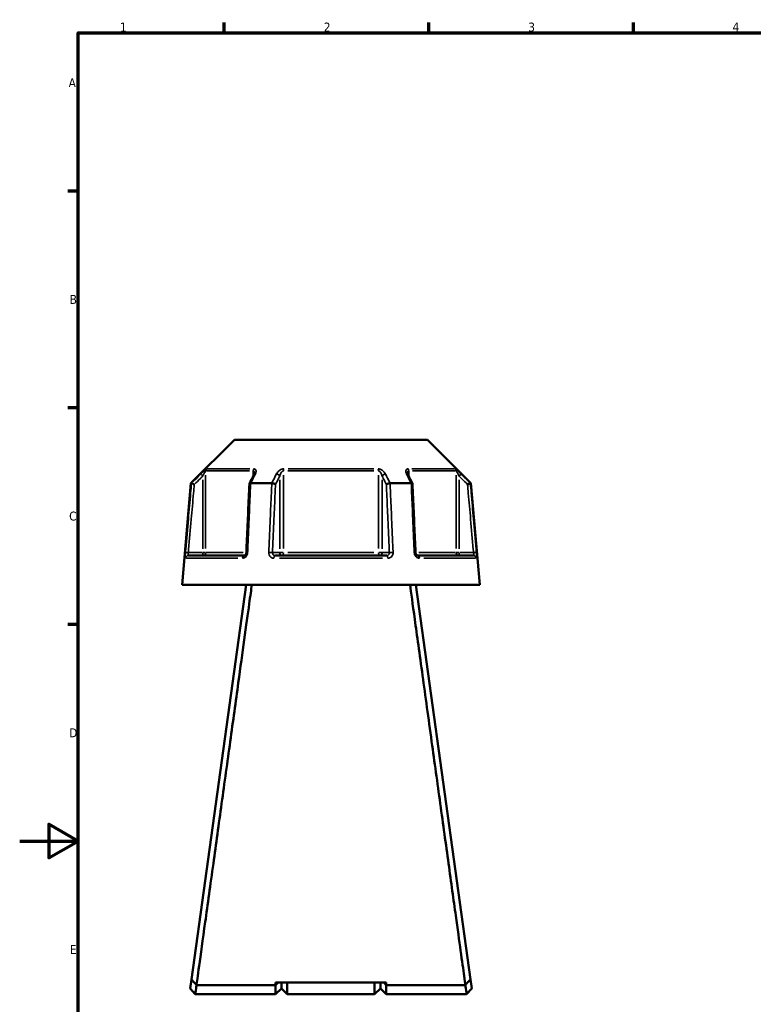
# Model space of a CAD drawing. Header units: millimetres. Extents: x 0 to 898, y 0 to 843.
# Tile 2 of 8: x 0 to 251, y 241 to 578. Entities that reach past the tile are written whole.
import ezdxf

# ---------------------------------------------------------------- set-up
doc = ezdxf.new("R2010")
doc.units = ezdxf.units.MM
for name, color, linetype, lineweight in [('Border (ANSI)', 7, 'Continuous', 70), ('Visible (ANSI)', 7, 'Continuous', 50), ('Visible Narrow (ANSI)', 7, 'Continuous', 35)]:
    doc.layers.add(name, color=color, linetype=linetype, lineweight=lineweight)
doc.styles.add('Note Text (ANSI)', font='tahoma.ttf')

# ---------------------------------------------------------------- blocks, each defined once
blk = doc.blocks.new('Borders Default Border')
at = {"layer": 'Border (ANSI)'}
for p, q in [((70.08, 574), (70.08, 577.45)), ((140.17, 574), (140.17, 577.45)), ((210.25, 574), (210.25, 577.45)), ((20, 519.75), (16.55, 519.75)), ((20, 445.5), (16.55, 445.5)), ((20, 371.25), (16.55, 371.25))]:
    blk.add_line(p, q, dxfattribs=at)
at = {"layer": 'Border (ANSI)', "flags": 128}
for points in [[(20, 20), (20, 574), (821, 574), (821, 20), (20, 20)], [(0, 297), (20, 297), (10, 302.77), (10, 291.23), (20, 297)]]:
    blk.add_lwpolyline(points, dxfattribs=at)
at = {"layer": 'Border (ANSI)', "char_height": 3.05, "attachment_point": 7, "style": 'Note Text (ANSI)'}
for s, insert in [('1', (34.35, 574.4)), ('2', (104.2, 574.4)), ('3', (174.26, 574.34)), ('4', (244.23, 574.4)), ('A', (16.78, 555.35)), ('B', (17.15, 481.1)), ('C', (16.95, 406.8)), ('D', (16.96, 332.6)), ('E', (17.21, 258.35))]:
    blk.add_mtext(s, dxfattribs=dict(at, insert=insert))

msp = doc.modelspace()

# ---------------------------------------------------------------- linework, layer by layer
at = {"layer": 'Visible (ANSI)'}
for p, q in [((73.594, 434.553), (58.682, 419.641)), ((73.594, 434.553), (139.682, 434.553)), ((139.682, 434.553), (154.594, 419.641)), ((58.682, 419.641), (55.638, 384.848)), ((58.682, 419.641), (58.863, 419.641)), ((79.147, 419.641), (86.354, 419.641)), ((126.922, 419.641), (134.129, 419.641)), ((154.413, 419.641), (154.594, 419.641)), ((154.594, 419.641), (157.638, 384.848)), ((57.809, 394.848), (76.941, 394.848)), ((87.506, 394.848), (125.77, 394.848)), ((136.335, 394.848), (155.467, 394.848)), ((55.638, 384.848), (157.638, 384.848)), ((77.538, 384.848), (58.837, 249.606)), ((154.439, 249.606), (135.738, 384.848)), ((60.078, 258.773), (60.078, 258.582)), ((60.078, 258.773), (60.104, 258.773)), ((153.172, 258.773), (153.198, 258.773)), ((153.198, 258.582), (153.198, 258.773)), ((58.837, 249.606), (58.412, 246.535)), ((60.138, 244.553), (58.412, 246.534)), ((60.575, 247.714), (60.575, 247.712)), ((87.663, 247.714), (60.586, 247.714)), ((125.613, 248.549), (87.663, 248.549)), ((88.536, 248.549), (87.663, 247.714)), ((87.663, 247.714), (87.663, 248.549)), ((87.663, 244.553), (87.663, 247.714)), ((89.663, 246.553), (87.663, 244.553)), ((89.663, 248.549), (89.663, 246.553)), ((89.663, 246.553), (89.663, 248.549)), ((89.663, 246.553), (91.663, 244.553)), ((91.663, 248.549), (91.663, 244.553)), ((121.613, 244.553), (121.613, 248.549)), ((123.613, 246.553), (121.613, 244.553)), ((123.613, 246.553), (123.613, 248.549)), ((123.613, 248.549), (123.613, 246.553)), ((123.613, 246.553), (125.613, 244.553)), ((125.613, 247.714), (124.74, 248.549)), ((125.613, 248.549), (125.613, 247.714)), ((125.613, 247.714), (125.613, 244.553)), ((152.69, 247.714), (125.613, 247.714)), ((152.701, 247.712), (152.701, 247.714)), ((154.864, 246.534), (153.138, 244.553)), ((154.864, 246.535), (154.439, 249.606)), ((60.138, 244.553), (87.663, 244.553)), ((91.663, 244.553), (121.613, 244.553)), ((125.613, 244.553), (153.138, 244.553))]:
    msp.add_line(p, q, dxfattribs=at)
for centre, major_axis, ratio, start_param, end_param in [((6029.038, -11106.957), (198.06, -16270.983), 0.5090062, 3.9187133, 3.9189776), ((-5738.254, -10954.932), (196.358, 16056.414), 0.5090475, 5.5058275, 5.5060953)]:
    msp.add_ellipse(centre, major_axis=major_axis, ratio=ratio, start_param=start_param, end_param=end_param, dxfattribs=at)
for points, knots in [([(80.391, 423.033), (80.391, 423.019), (80.39, 422.998), (80.384, 422.948), (80.378, 422.919), (80.363, 422.852), (80.353, 422.815), (80.327, 422.736), (80.311, 422.694), (80.274, 422.606), (80.253, 422.56), (80.229, 422.513)], [0.20265986, 0.20265986, 0.20265986, 0.20265986, 0.23121109, 0.23121109, 0.25976233, 0.25976233, 0.28831356, 0.28831356, 0.3168648, 0.3168648, 0.34541603, 0.34541603, 0.34541603, 0.34541603]), ([(133.047, 422.513), (133.023, 422.56), (133.002, 422.606), (132.965, 422.694), (132.949, 422.736), (132.923, 422.815), (132.913, 422.852), (132.898, 422.919), (132.892, 422.948), (132.886, 422.998), (132.885, 423.019), (132.885, 423.033)], [0, 0, 0, 0, 0.02855139, 0.02855139, 0.05710278, 0.05710278, 0.08565416, 0.08565416, 0.11420555, 0.11420555, 0.14275694, 0.14275694, 0.14275694, 0.14275694]), ([(59.826, 419.192), (59.824, 419.192), (59.823, 419.193), (59.703, 419.249), (59.585, 419.304), (59.364, 419.408), (59.262, 419.455), (59.086, 419.538), (59.012, 419.572), (58.907, 419.621), (58.875, 419.636), (58.865, 419.641)], [-0.15370455, -0.15370455, -0.15370455, -0.15370455, -0.15322931, -0.15322931, -0.11408808, -0.11408808, -0.07545666, -0.07545666, -0.03695806, -0.03695806, 0, 0, 0, 0]), ([(78.69, 419.418), (78.621, 417.849), (78.552, 416.281), (78.415, 413.144), (78.346, 411.576), (78.208, 408.439), (78.139, 406.871), (78.001, 403.734), (77.933, 402.165), (77.795, 399.029), (77.726, 397.46), (77.657, 395.892)], [0.5808567, 0.5808567, 0.5808567, 0.5808567, 1.0531875, 1.0531875, 1.5255183, 1.5255183, 1.9978491, 1.9978491, 2.4701799, 2.4701799, 2.9425106, 2.9425106, 2.9425106, 2.9425106]), ([(79.126, 419.641), (79.024, 419.636), (78.938, 419.621), (78.797, 419.572), (78.746, 419.538), (78.7, 419.472), (78.691, 419.446), (78.69, 419.418)], [-0.153586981, -0.153586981, -0.153586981, -0.153586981, -0.116542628, -0.116542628, -0.077954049, -0.077954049, -0.055255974, -0.055255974, -0.055255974, -0.055255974]), ([(87.649, 419.192), (87.648, 419.192), (87.647, 419.193), (87.587, 419.249), (87.508, 419.304), (87.32, 419.408), (87.212, 419.455), (86.978, 419.538), (86.854, 419.572), (86.608, 419.621), (86.489, 419.636), (86.378, 419.641)], [-0.15370455, -0.15370455, -0.15370455, -0.15370455, -0.15322942, -0.15322942, -0.11408813, -0.11408813, -0.07545688, -0.07545688, -0.03695812, -0.03695812, 0, 0, 0, 0]), ([(126.898, 419.641), (126.787, 419.636), (126.668, 419.621), (126.422, 419.572), (126.298, 419.538), (126.064, 419.455), (125.956, 419.408), (125.768, 419.304), (125.689, 419.249), (125.629, 419.193), (125.628, 419.192), (125.627, 419.192)], [-0.153587, -0.153587, -0.153587, -0.153587, -0.11654264, -0.11654264, -0.07795404, -0.07795404, -0.03923264, -0.03923264, 0, 0, 0.00047623, 0.00047623, 0.00047623, 0.00047623]), ([(134.586, 419.418), (134.585, 419.446), (134.576, 419.472), (134.53, 419.538), (134.479, 419.572), (134.338, 419.621), (134.252, 419.636), (134.15, 419.641)], [-0.098102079, -0.098102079, -0.098102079, -0.098102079, -0.075456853, -0.075456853, -0.03695811, -0.03695811, 0, 0, 0, 0]), ([(135.619, 395.892), (135.55, 397.46), (135.481, 399.029), (135.343, 402.165), (135.275, 403.734), (135.137, 406.871), (135.068, 408.439), (134.93, 411.576), (134.861, 413.144), (134.724, 416.281), (134.655, 417.849), (134.586, 419.418)], [1.2046153, 1.2046153, 1.2046153, 1.2046153, 1.6769461, 1.6769461, 2.1492769, 2.1492769, 2.6216077, 2.6216077, 3.0939384, 3.0939384, 3.5662692, 3.5662692, 3.5662692, 3.5662692]), ([(154.411, 419.641), (154.401, 419.636), (154.369, 419.621), (154.264, 419.572), (154.19, 419.538), (154.014, 419.455), (153.912, 419.408), (153.691, 419.304), (153.573, 419.249), (153.453, 419.193), (153.452, 419.192), (153.45, 419.192)], [-0.15358688, -0.15358688, -0.15358688, -0.15358688, -0.11654258, -0.11654258, -0.07795414, -0.07795414, -0.03923257, -0.03923257, 0, 0, 0.00047634, 0.00047634, 0.00047634, 0.00047634]), ([(77.657, 395.892), (77.653, 395.793), (77.638, 395.693), (77.589, 395.501), (77.555, 395.41), (77.473, 395.246), (77.426, 395.172), (77.325, 395.048), (77.271, 394.997), (77.164, 394.916), (77.112, 394.889), (77.017, 394.854), (76.976, 394.848), (76.941, 394.848)], [0, 0, 0, 0, 0.05067005, 0.05067005, 0.10084685, 0.10084685, 0.1507669, 0.1507669, 0.20138762, 0.20138762, 0.25586434, 0.25586434, 0.31481094, 0.31481094, 0.31481094, 0.31481094]), ([(136.335, 394.848), (136.298, 394.848), (136.253, 394.855), (136.146, 394.897), (136.083, 394.933), (135.963, 395.036), (135.908, 395.096), (135.808, 395.238), (135.763, 395.318), (135.69, 395.492), (135.662, 395.586), (135.63, 395.752), (135.622, 395.822), (135.619, 395.892)], [0, 0, 0, 0, 0.06296271, 0.06296271, 0.12592542, 0.12592542, 0.17893056, 0.17893056, 0.22915943, 0.22915943, 0.27910739, 0.27910739, 0.31481354, 0.31481354, 0.31481354, 0.31481354]), ([(60.575, 247.714), (60.687, 248.52), (60.999, 250.769), (62.006, 258.024), (62.715, 263.134), (64.385, 275.181), (65.33, 281.997), (67.254, 295.885), (68.214, 302.824), (69.192, 309.89), (69.68, 313.424), (70.173, 316.989), (71.157, 324.1), (71.647, 327.647), (72.613, 334.64), (73.089, 338.087), (74.017, 344.802), (74.468, 348.069), (75.638, 356.549), (76.324, 361.518), (77.596, 370.741), (78.17, 374.904), (79.009, 380.996), (79.313, 383.203), (79.54, 384.848)], [-3.0428641, -3.0428641, -3.0428641, -3.0428641, -2.6919897, -2.6919897, -2.3274628, -2.3274628, -1.9831922, -1.9831922, -1.6804056, -1.6804056, -1.6804056, -1.5290123, -1.5290123, -1.377619, -1.377619, -1.2262256, -1.2262256, -1.0748323, -1.0748323, -0.8174637, -0.8174637, -0.5396458, -0.5396458, -0.3163412, -0.3163412, -0.3163412, -0.3163412]), ([(133.736, 384.848), (134.096, 382.233), (134.654, 378.187), (136.109, 367.631), (137.013, 361.074), (138.99, 346.755), (140.049, 339.079), (142.112, 324.15), (143.107, 316.957), (144.084, 309.89), (144.573, 306.357), (145.058, 302.855), (146.007, 295.994), (146.472, 292.635), (147.373, 286.137), (147.808, 282.997), (148.637, 277.008), (149.032, 274.158), (150.033, 266.943), (150.591, 262.914), (151.573, 255.842), (151.978, 252.92), (152.483, 249.279), (152.631, 248.217), (152.701, 247.714)], [0.3163412, 0.3163412, 0.3163412, 0.3163412, 0.6713834, 0.6713834, 1.034028, 1.034028, 1.377619, 1.377619, 1.6804056, 1.6804056, 1.6804056, 1.8317989, 1.8317989, 1.9831922, 1.9831922, 2.1345855, 2.1345855, 2.2859788, 2.2859788, 2.5433475, 2.5433475, 2.8238073, 2.8238073, 3.0428641, 3.0428641, 3.0428641, 3.0428641]), ([(60.575, 247.712), (60.286, 248.027), (59.998, 248.341), (59.419, 248.972), (59.126, 249.291), (58.837, 249.606)], [-0.27673594, -0.27673594, -0.27673594, -0.27673594, -0.13961805, -0.13961805, 0, 0, 0, 0]), ([(60.138, 244.554), (60.138, 244.553), (60.141, 244.577), (60.177, 244.829), (60.27, 245.475), (60.464, 246.85), (60.522, 247.262), (60.586, 247.714)], [3.14159265, 3.14159265, 3.14159265, 3.14159265, 3.27099092, 3.27099092, 3.82182892, 3.82182892, 4.02140663, 4.02140663, 4.02140663, 4.02140663]), ([(152.69, 247.714), (152.754, 247.262), (152.812, 246.85), (153.006, 245.475), (153.099, 244.829), (153.135, 244.577), (153.138, 244.553), (153.138, 244.554)], [-4.02140663, -4.02140663, -4.02140663, -4.02140663, -3.82182892, -3.82182892, -3.27099092, -3.27099092, -3.14159265, -3.14159265, -3.14159265, -3.14159265]), ([(154.439, 249.606), (154.153, 249.294), (153.863, 248.979), (153.285, 248.348), (152.993, 248.03), (152.701, 247.712)], [-0.27669932, -0.27669932, -0.27669932, -0.27669932, -0.13854961, -0.13854961, 0, 0, 0, 0])]:
    msp.add_open_spline(points, degree=3, knots=knots, dxfattribs=at)
for points in [[(58.863, 419.641), (58.864, 419.641), (58.864, 419.641), (58.865, 419.641)], [(79.126, 419.641), (79.133, 419.641), (79.14, 419.641), (79.147, 419.641)], [(86.354, 419.641), (86.362, 419.641), (86.37, 419.641), (86.378, 419.641)], [(126.898, 419.641), (126.906, 419.641), (126.914, 419.641), (126.922, 419.641)], [(134.129, 419.641), (134.136, 419.641), (134.143, 419.641), (134.15, 419.641)], [(154.411, 419.641), (154.412, 419.641), (154.412, 419.641), (154.413, 419.641)], [(60.586, 247.714), (60.582, 247.713), (60.579, 247.713), (60.575, 247.712)], [(152.701, 247.712), (152.697, 247.713), (152.694, 247.713), (152.69, 247.714)]]:
    msp.add_open_spline(points, degree=3, dxfattribs=at)
at = {"layer": 'Visible Narrow (ANSI)'}
for p, q in [((62.011, 422.765), (62.656, 422.117)), ((63.7, 397.247), (63.7, 422.434)), ((78.707, 423.833), (63.962, 423.833)), ((64.25, 424.54), (78.895, 424.54)), ((80.005, 423.745), (80.005, 422.155)), ((90.333, 397.247), (90.333, 422.434)), ((121.383, 423.833), (91.893, 423.833)), ((91.993, 424.54), (121.283, 424.54)), ((122.943, 422.434), (122.943, 397.247)), ((133.271, 422.155), (133.271, 423.745)), ((134.381, 424.54), (149.026, 424.54)), ((149.314, 423.833), (134.569, 423.833)), ((149.576, 422.434), (149.576, 397.247)), ((150.62, 422.117), (151.265, 422.765)), ((62.71, 420.753), (62.71, 397.159)), ((89.09, 420.753), (89.09, 397.159)), ((124.186, 397.159), (124.186, 420.753)), ((150.566, 397.159), (150.566, 420.753)), ((57.702, 395.854), (56.792, 395.934)), ((62.463, 395.848), (58.023, 395.848)), ((62.71, 395.77), (62.71, 394.851)), ((63.688, 395.848), (62.781, 395.848)), ((63.935, 395.848), (76.544, 395.848)), ((88.967, 395.848), (86.747, 395.848)), ((90.265, 395.848), (89.128, 395.848)), ((91.893, 395.848), (121.383, 395.848)), ((124.148, 395.848), (123.011, 395.848)), ((126.529, 395.848), (124.309, 395.848)), ((136.732, 395.848), (149.341, 395.848)), ((150.495, 395.848), (149.588, 395.848)), ((150.566, 394.851), (150.566, 395.77)), ((155.253, 395.848), (150.813, 395.848)), ((156.484, 395.934), (155.574, 395.854)), ((74.765, 393.935), (57.108, 393.935)), ((124.295, 393.935), (88.981, 393.935)), ((156.168, 393.935), (138.511, 393.935))]:
    msp.add_line(p, q, dxfattribs=at)
for centre, major_axis, ratio, start_param, end_param in [((64.69, 423.833), (0, -1), 0.9904959, 3.9662607, 4.6731191), ((80.62, 423.833), (0, 1), 0.6143631, 0.8246681, 1.5315264), ((81.123, 422.064), (-0.894, 0.449), 0.6136988, 5.5048942, 6.2422226), ((88.224, 422.064), (-0.894, 0.449), 0.6136988, 3.9026286, 5.2571626), ((90.709, 423.833), (0, -1), 0.3761328, 3.9662607, 4.6731191), ((122.567, 423.833), (0, 1), 0.3761328, 4.7516589, 5.4585172), ((125.052, 422.064), (-0.894, -0.449), 0.6136988, 4.1676154, 5.5221494), ((132.153, 422.064), (0.894, 0.449), 0.6136988, 0.0409627, 0.7782911), ((132.656, 423.833), (0, -1), 0.6143631, 1.6100662, 2.3169246), ((148.585, 423.833), (0, 1), 0.9904959, 4.7516589, 5.4585172), ((57.809, 393.848), (0, 1), 0.992287, 0.0741765, 1.4093534), ((62.71, 395.848), (0, -1), 0.9904959, 0.0785398, 1.4922565), ((76.941, 393.848), (0, 1), 0.6034974, 0.0741765, 1.4093534), ((78.656, 395.848), (-0.999, 0.044), 0.0757423, 5.369153, 6.2350783), ((85.758, 395.848), (0.999, -0.044), 0.0757423, 0.5996329, 1.9382948), ((87.506, 393.848), (0, 1), 0.3887896, 0.0741765, 1.4093534), ((89.957, 395.848), (0, -1), 0.8660254, 4.7909288, 6.2046455), ((89.957, 395.848), (0, -1), 0.3761328, 0.0785398, 1.4922565), ((123.319, 395.848), (0, -1), 0.3761328, 4.7909288, 6.2046455), ((123.319, 395.848), (0, -1), 0.8660254, 0.0785398, 1.4922565), ((125.77, 393.848), (0, 1), 0.3887896, 4.8738319, 6.2090088), ((127.518, 395.848), (0.999, 0.044), 0.0757423, 1.2032978, 2.5419597), ((134.62, 395.848), (0.999, 0.044), 0.0757423, 0.048107, 0.9140323), ((136.335, 393.848), (0, 1), 0.6034974, 4.8738319, 6.2090088), ((150.566, 395.848), (0, -1), 0.9904959, 4.7909288, 6.2046455), ((155.467, 393.848), (0, 1), 0.992287, 4.8738319, 6.2090088)]:
    msp.add_ellipse(centre, major_axis=major_axis, ratio=ratio, start_param=start_param, end_param=end_param, dxfattribs=at)
for points, knots in [([(62.005, 422.771), (61.751, 422.518), (61.497, 422.265), (61.243, 422.012), (60.45, 421.222), (59.656, 420.432), (58.863, 419.641)], [-0.97913562, -0.97913562, -0.97913562, -0.97913562, -0.87161029, -0.87161029, -0.87161029, -0.53566676, -0.53566676, -0.53566676, -0.53566676]), ([(59.826, 419.192), (60.533, 419.896), (61.24, 420.601), (61.948, 421.305), (62.202, 421.558), (62.456, 421.811), (62.71, 422.064)], [0.57213313, 0.57213313, 0.57213313, 0.57213313, 0.87161029, 0.87161029, 0.87161029, 0.97913562, 0.97913562, 0.97913562, 0.97913562]), ([(63.99, 424.54), (63.958, 424.54), (63.885, 424.497), (63.554, 424.247), (63.198, 423.923), (62.563, 423.321), (62.283, 423.047), (62.005, 422.771)], [-0.34541645, -0.34541645, -0.34541645, -0.34541645, -0.27620858, -0.27620858, -0.11734182, -0.11734182, 0, 0, 0, 0]), ([(62.71, 422.064), (62.848, 422.34), (62.988, 422.614), (63.305, 423.216), (63.483, 423.54), (63.648, 423.79), (63.684, 423.833), (63.7, 423.833)], [0, 0, 0, 0, 0.11734182, 0.11734182, 0.27620858, 0.27620858, 0.34541645, 0.34541645, 0.34541645, 0.34541645]), ([(79.147, 419.641), (79.542, 420.432), (79.938, 421.222), (80.334, 422.012), (80.461, 422.265), (80.587, 422.518), (80.714, 422.771)], [-2.35712517, -2.35712517, -2.35712517, -2.35712517, -2.02121698, -2.02121698, -2.02121698, -1.91365631, -1.91365631, -1.91365631, -1.91365631]), ([(80.005, 423.833), (80.039, 423.833), (80.072, 423.827), (80.15, 423.797), (80.192, 423.765), (80.276, 423.661), (80.312, 423.581), (80.362, 423.404), (80.377, 423.308), (80.389, 423.15), (80.391, 423.092), (80.391, 423.033)], [0, 0, 0, 0, 0.02585168, 0.02585168, 0.06721438, 0.06721438, 0.12288915, 0.12288915, 0.17445287, 0.17445287, 0.20265986, 0.20265986, 0.20265986, 0.20265986]), ([(80.714, 422.771), (80.825, 422.992), (80.904, 423.212), (80.98, 423.594), (80.988, 423.761), (80.946, 424.015), (80.915, 424.111), (80.812, 424.288), (80.737, 424.368), (80.566, 424.472), (80.479, 424.505), (80.32, 424.534), (80.254, 424.54), (80.185, 424.54)], [-0.34541603, -0.34541603, -0.34541603, -0.34541603, -0.25141662, -0.25141662, -0.17445287, -0.17445287, -0.12288915, -0.12288915, -0.06721438, -0.06721438, -0.02585168, -0.02585168, 0, 0, 0, 0]), ([(87.929, 422.771), (87.802, 422.518), (87.675, 422.265), (87.547, 422.012), (87.15, 421.222), (86.752, 420.432), (86.354, 419.641)], [-2.96869195, -2.96869195, -2.96869195, -2.96869195, -2.86116982, -2.86116982, -2.86116982, -2.52522309, -2.52522309, -2.52522309, -2.52522309]), ([(87.649, 419.192), (88.002, 419.896), (88.356, 420.601), (88.71, 421.305), (88.837, 421.558), (88.963, 421.811), (89.09, 422.064)], [2.56168947, 2.56168947, 2.56168947, 2.56168947, 2.86116982, 2.86116982, 2.86116982, 2.96869195, 2.96869195, 2.96869195, 2.96869195]), ([(90.443, 424.54), (90.241, 424.54), (90.026, 424.503), (89.294, 424.268), (88.84, 423.934), (88.259, 423.321), (88.068, 423.047), (87.929, 422.771)], [-0.34541684, -0.34541684, -0.34541684, -0.34541684, -0.28109054, -0.28109054, -0.11734182, -0.11734182, 0, 0, 0, 0]), ([(89.09, 422.064), (89.16, 422.34), (89.254, 422.614), (89.543, 423.227), (89.767, 423.561), (90.128, 423.796), (90.233, 423.833), (90.333, 423.833)], [0, 0, 0, 0, 0.11734182, 0.11734182, 0.28109054, 0.28109054, 0.34541684, 0.34541684, 0.34541684, 0.34541684]), ([(125.347, 422.771), (125.235, 422.992), (125.091, 423.212), (124.767, 423.595), (124.599, 423.761), (124.28, 424.015), (124.142, 424.111), (123.834, 424.288), (123.662, 424.368), (123.352, 424.472), (123.216, 424.505), (122.998, 424.534), (122.914, 424.54), (122.833, 424.54)], [-0.345416, -0.345416, -0.345416, -0.345416, -0.25131567, -0.25131567, -0.17440412, -0.17440412, -0.12292214, -0.12292214, -0.06721438, -0.06721438, -0.02585168, -0.02585168, 0, 0, 0, 0]), ([(122.943, 423.833), (122.983, 423.833), (123.024, 423.827), (123.132, 423.797), (123.199, 423.765), (123.352, 423.661), (123.436, 423.581), (123.588, 423.404), (123.657, 423.308), (123.814, 423.054), (123.898, 422.888), (124.058, 422.505), (124.13, 422.285), (124.186, 422.064)], [0, 0, 0, 0, 0.02585168, 0.02585168, 0.06721438, 0.06721438, 0.12292214, 0.12292214, 0.17440412, 0.17440412, 0.25131567, 0.25131567, 0.345416, 0.345416, 0.345416, 0.345416]), ([(124.186, 422.064), (124.313, 421.811), (124.439, 421.558), (124.566, 421.305), (124.92, 420.601), (125.274, 419.896), (125.627, 419.192)], [1.91365631, 1.91365631, 1.91365631, 1.91365631, 2.02117844, 2.02117844, 2.02117844, 2.3206588, 2.3206588, 2.3206588, 2.3206588]), ([(126.922, 419.641), (126.524, 420.432), (126.126, 421.222), (125.729, 422.012), (125.601, 422.265), (125.474, 422.518), (125.347, 422.771)], [-2.35712517, -2.35712517, -2.35712517, -2.35712517, -2.02117844, -2.02117844, -2.02117844, -1.91365631, -1.91365631, -1.91365631, -1.91365631]), ([(133.091, 424.54), (132.923, 424.54), (132.777, 424.505), (132.358, 424.275), (132.269, 423.938), (132.334, 423.321), (132.424, 423.047), (132.562, 422.771)], [-0.34541683, -0.34541683, -0.34541683, -0.34541683, -0.28278882, -0.28278882, -0.11734182, -0.11734182, 0, 0, 0, 0]), ([(132.562, 422.771), (132.689, 422.518), (132.815, 422.265), (132.942, 422.012), (133.338, 421.222), (133.734, 420.432), (134.129, 419.641)], [-2.73759944, -2.73759944, -2.73759944, -2.73759944, -2.63004523, -2.63004523, -2.63004523, -2.29413059, -2.29413059, -2.29413059, -2.29413059]), ([(132.885, 423.034), (132.885, 423.33), (132.934, 423.594), (133.117, 423.798), (133.188, 423.833), (133.271, 423.833)], [0.14275694, 0.14275694, 0.14275694, 0.14275694, 0.28278882, 0.28278882, 0.34541683, 0.34541683, 0.34541683, 0.34541683]), ([(151.271, 422.771), (151.047, 422.993), (150.822, 423.214), (150.423, 423.598), (150.247, 423.763), (149.971, 424.016), (149.865, 424.111), (149.66, 424.288), (149.563, 424.368), (149.424, 424.472), (149.375, 424.505), (149.316, 424.534), (149.298, 424.54), (149.286, 424.54)], [-0.34541583, -0.34541583, -0.34541583, -0.34541583, -0.25081718, -0.25081718, -0.17415567, -0.17415567, -0.12305037, -0.12305037, -0.06721438, -0.06721438, -0.02585168, -0.02585168, 0, 0, 0, 0]), ([(149.576, 423.833), (149.582, 423.833), (149.591, 423.827), (149.62, 423.797), (149.644, 423.765), (149.714, 423.661), (149.762, 423.581), (149.864, 423.404), (149.917, 423.309), (150.055, 423.056), (150.143, 422.89), (150.342, 422.507), (150.455, 422.286), (150.566, 422.064)], [0, 0, 0, 0, 0.02585168, 0.02585168, 0.06721438, 0.06721438, 0.12305037, 0.12305037, 0.17415567, 0.17415567, 0.25081718, 0.25081718, 0.34541583, 0.34541583, 0.34541583, 0.34541583]), ([(150.566, 422.064), (150.82, 421.811), (151.074, 421.558), (151.328, 421.305), (152.036, 420.601), (152.743, 419.896), (153.45, 419.192)], [1.91365631, 1.91365631, 1.91365631, 1.91365631, 2.02117518, 2.02117518, 2.02117518, 2.3206588, 2.3206588, 2.3206588, 2.3206588]), ([(154.413, 419.641), (153.62, 420.432), (152.826, 421.222), (152.033, 422.012), (151.779, 422.265), (151.525, 422.518), (151.271, 422.771)], [-2.35712516, -2.35712516, -2.35712516, -2.35712516, -2.02117518, -2.02117518, -2.02117518, -1.91365631, -1.91365631, -1.91365631, -1.91365631]), ([(58.865, 419.641), (58.768, 418.532), (58.67, 417.424), (58.312, 413.338), (58.05, 410.361), (57.789, 407.383), (57.486, 403.934), (57.183, 400.484), (56.848, 396.667), (56.815, 396.301), (56.783, 395.935)], [-3.5843211, -3.5843211, -3.5843211, -3.5843211, -3.2504903, -3.2504903, -2.3538546, -2.3538546, -2.3538546, -1.3148852, -1.3148852, -1.2046153, -1.2046153, -1.2046153, -1.2046153]), ([(57.776, 395.848), (57.808, 396.214), (57.84, 396.58), (58.175, 400.396), (58.478, 403.846), (58.781, 407.296), (59.043, 410.274), (59.304, 413.251), (59.652, 417.216), (59.739, 418.204), (59.826, 419.192)], [1.2046153, 1.2046153, 1.2046153, 1.2046153, 1.3148852, 1.3148852, 2.3538546, 2.3538546, 2.3538546, 3.2504903, 3.2504903, 3.5479736, 3.5479736, 3.5479736, 3.5479736]), ([(78.088, 395.935), (78.104, 396.301), (78.12, 396.667), (78.287, 400.484), (78.438, 403.934), (78.589, 407.383), (78.719, 410.361), (78.85, 413.338), (79.028, 417.424), (79.077, 418.532), (79.126, 419.641)], [-2.9425106, -2.9425106, -2.9425106, -2.9425106, -2.8322407, -2.8322407, -1.7932713, -1.7932713, -1.7932713, -0.8966357, -0.8966357, -0.5628049, -0.5628049, -0.5628049, -0.5628049]), ([(86.378, 419.641), (86.329, 418.532), (86.28, 417.424), (86.1, 413.338), (85.969, 410.361), (85.838, 407.383), (85.686, 403.934), (85.534, 400.484), (85.366, 396.667), (85.35, 396.301), (85.333, 395.935)], [-3.5843211, -3.5843211, -3.5843211, -3.5843211, -3.2504903, -3.2504903, -2.3538546, -2.3538546, -2.3538546, -1.3148852, -1.3148852, -1.2046153, -1.2046153, -1.2046153, -1.2046153]), ([(86.624, 395.848), (86.64, 396.214), (86.656, 396.58), (86.823, 400.396), (86.975, 403.846), (87.126, 407.296), (87.257, 410.274), (87.388, 413.251), (87.562, 417.216), (87.605, 418.204), (87.649, 419.192)], [1.2046153, 1.2046153, 1.2046153, 1.2046153, 1.3148852, 1.3148852, 2.3538546, 2.3538546, 2.3538546, 3.2504903, 3.2504903, 3.5479736, 3.5479736, 3.5479736, 3.5479736]), ([(125.627, 419.192), (125.671, 418.204), (125.714, 417.216), (125.888, 413.251), (126.019, 410.274), (126.15, 407.296), (126.301, 403.846), (126.453, 400.396), (126.62, 396.58), (126.636, 396.214), (126.652, 395.848)], [0.5991524, 0.5991524, 0.5991524, 0.5991524, 0.8966357, 0.8966357, 1.7932713, 1.7932713, 1.7932713, 2.8322407, 2.8322407, 2.9425106, 2.9425106, 2.9425106, 2.9425106]), ([(127.943, 395.935), (127.926, 396.301), (127.91, 396.667), (127.742, 400.484), (127.59, 403.934), (127.438, 407.383), (127.307, 410.361), (127.176, 413.338), (126.996, 417.424), (126.947, 418.532), (126.898, 419.641)], [-2.9425106, -2.9425106, -2.9425106, -2.9425106, -2.8322407, -2.8322407, -1.7932713, -1.7932713, -1.7932713, -0.8966357, -0.8966357, -0.5628049, -0.5628049, -0.5628049, -0.5628049]), ([(134.15, 419.641), (134.199, 418.532), (134.248, 417.424), (134.426, 413.338), (134.557, 410.361), (134.687, 407.383), (134.838, 403.934), (134.989, 400.484), (135.156, 396.667), (135.172, 396.301), (135.188, 395.935)], [-3.5843211, -3.5843211, -3.5843211, -3.5843211, -3.2504903, -3.2504903, -2.3538546, -2.3538546, -2.3538546, -1.3148852, -1.3148852, -1.2046153, -1.2046153, -1.2046153, -1.2046153]), ([(153.45, 419.192), (153.537, 418.204), (153.624, 417.216), (153.972, 413.251), (154.233, 410.274), (154.495, 407.296), (154.798, 403.846), (155.101, 400.396), (155.436, 396.58), (155.468, 396.214), (155.5, 395.848)], [0.5991524, 0.5991524, 0.5991524, 0.5991524, 0.8966357, 0.8966357, 1.7932713, 1.7932713, 1.7932713, 2.8322407, 2.8322407, 2.9425106, 2.9425106, 2.9425106, 2.9425106]), ([(156.493, 395.935), (156.461, 396.301), (156.428, 396.667), (156.093, 400.484), (155.79, 403.934), (155.487, 407.383), (155.226, 410.361), (154.964, 413.338), (154.606, 417.424), (154.508, 418.532), (154.411, 419.641)], [-2.9425106, -2.9425106, -2.9425106, -2.9425106, -2.8322407, -2.8322407, -1.7932713, -1.7932713, -1.7932713, -0.8966357, -0.8966357, -0.5628049, -0.5628049, -0.5628049, -0.5628049]), ([(56.783, 395.935), (56.742, 395.464), (56.715, 394.994), (56.711, 394.365), (56.724, 394.159), (56.769, 393.972), (56.792, 393.935), (56.82, 393.935)], [-0.31481287, -0.31481287, -0.31481287, -0.31481287, -0.1729885, -0.1729885, -0.06653404, -0.06653404, 0, 0, 0, 0]), ([(57.809, 394.848), (57.781, 394.848), (57.758, 394.866), (57.714, 394.96), (57.702, 395.063), (57.707, 395.377), (57.735, 395.612), (57.776, 395.848)], [0, 0, 0, 0, 0.06653404, 0.06653404, 0.1729885, 0.1729885, 0.31481287, 0.31481287, 0.31481287, 0.31481287]), ([(76.339, 393.935), (76.687, 393.935), (77.046, 394.075), (77.534, 394.495), (77.7, 394.706), (77.921, 395.131), (77.993, 395.332), (78.065, 395.67), (78.082, 395.803), (78.088, 395.935)], [-0.31481094, -0.31481094, -0.31481094, -0.31481094, -0.18655676, -0.18655676, -0.10364264, -0.10364264, -0.03986256, -0.03986256, 0, 0, 0, 0]), ([(85.333, 395.935), (85.321, 395.646), (85.367, 395.357), (85.587, 394.788), (85.78, 394.519), (86.215, 394.167), (86.435, 394.055), (86.815, 393.955), (86.966, 393.935), (87.119, 393.935)], [-0.31481397, -0.31481397, -0.31481397, -0.31481397, -0.2278058, -0.2278058, -0.12655878, -0.12655878, -0.04867645, -0.04867645, 0, 0, 0, 0]), ([(87.506, 394.848), (87.426, 394.848), (87.348, 394.858), (87.152, 394.908), (87.041, 394.964), (86.823, 395.14), (86.729, 395.274), (86.628, 395.559), (86.611, 395.704), (86.624, 395.848)], [0, 0, 0, 0, 0.04867645, 0.04867645, 0.12655878, 0.12655878, 0.2278058, 0.2278058, 0.31481397, 0.31481397, 0.31481397, 0.31481397]), ([(126.652, 395.848), (126.658, 395.782), (126.658, 395.716), (126.64, 395.547), (126.613, 395.446), (126.517, 395.234), (126.437, 395.128), (126.182, 394.918), (125.98, 394.848), (125.77, 394.848)], [0, 0, 0, 0, 0.03982627, 0.03982627, 0.1035483, 0.1035483, 0.18638694, 0.18638694, 0.31481104, 0.31481104, 0.31481104, 0.31481104]), ([(126.157, 393.935), (126.56, 393.935), (126.954, 394.075), (127.463, 394.496), (127.628, 394.707), (127.833, 395.132), (127.894, 395.333), (127.942, 395.671), (127.948, 395.803), (127.943, 395.935)], [-0.31481104, -0.31481104, -0.31481104, -0.31481104, -0.18638694, -0.18638694, -0.1035483, -0.1035483, -0.03982627, -0.03982627, 0, 0, 0, 0]), ([(135.188, 395.935), (135.193, 395.829), (135.205, 395.723), (135.297, 395.205), (135.483, 394.814), (135.944, 394.291), (136.188, 394.12), (136.606, 393.965), (136.773, 393.935), (136.937, 393.935)], [-0.31481354, -0.31481354, -0.31481354, -0.31481354, -0.28284699, -0.28284699, -0.15713721, -0.15713721, -0.06043739, -0.06043739, 0, 0, 0, 0]), ([(155.5, 395.848), (155.512, 395.782), (155.522, 395.717), (155.546, 395.549), (155.557, 395.449), (155.573, 395.237), (155.575, 395.132), (155.558, 394.942), (155.532, 394.874), (155.485, 394.85), (155.477, 394.848), (155.467, 394.848)], [0, 0, 0, 0, 0.03957477, 0.03957477, 0.1028944, 0.1028944, 0.18520991, 0.18520991, 0.29222008, 0.29222008, 0.31481112, 0.31481112, 0.31481112, 0.31481112]), ([(156.456, 393.935), (156.465, 393.935), (156.474, 393.939), (156.522, 393.987), (156.548, 394.123), (156.566, 394.503), (156.565, 394.714), (156.55, 395.137), (156.538, 395.337), (156.515, 395.672), (156.504, 395.804), (156.493, 395.935)], [-0.31481112, -0.31481112, -0.31481112, -0.31481112, -0.29222008, -0.29222008, -0.18520991, -0.18520991, -0.1028944, -0.1028944, -0.03957477, -0.03957477, 0, 0, 0, 0])]:
    msp.add_open_spline(points, degree=3, knots=knots, dxfattribs=at)

# ---------------------------------------------------------------- block references
msp.add_blockref('Borders Default Border', (0, 0))

doc.saveas('drawing.dxf')
